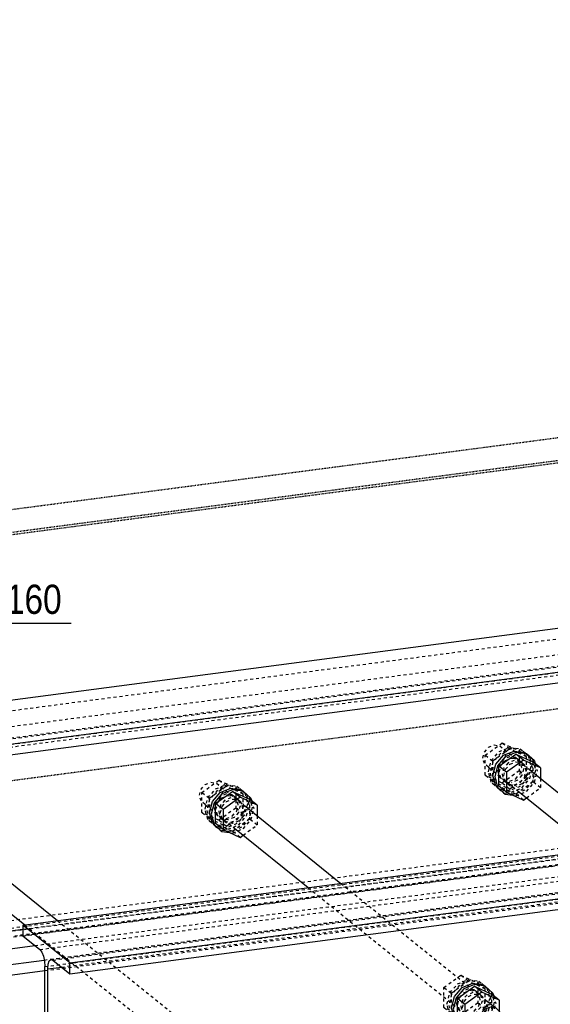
# Model space of a CAD drawing. Header units: millimetres. Extents: x 0 to 5940, y 0 to 2970.
# Tile 4 of 16: x 1052 to 1399, y 1352 to 1997. Entities that reach past the tile are written whole.
import ezdxf

# ---------------------------------------------------------------- set-up
doc = ezdxf.new("R2010")
doc.units = ezdxf.units.MM
doc.linetypes.add('DXK_LINE_DOT2', pattern=[3.9198, 1.9599, -1.9599])
doc.linetypes.add('DXK_LINE_DOT4', pattern=[0.9408, 0.4704, -0.4704])
doc.styles.add('Arial Narrow', font='ARIALN.TTF', dxfattribs={"height": 0.2})

# ---------------------------------------------------------------- blocks, each defined once
blk = doc.blocks.new('Part-2667976-1328 - 1297')
at = {"color": 8, "linetype": 'DXK_LINE_DOT2'}
for p, q in [((1329.56, 1363.42), (1340.68, 1371.43)), ((1345.55, 1367.51), (1334.42, 1359.49)), ((1345.55, 1367.51), (1340.68, 1371.43)), ((1340.68, 1371.43), (1351.81, 1366.34)), ((1356.68, 1362.42), (1345.55, 1367.51)), ((1356.68, 1362.42), (1351.81, 1366.34)), ((1351.81, 1366.34), (1351.81, 1353.24)), ((1334.42, 1359.49), (1329.56, 1363.42)), ((1329.56, 1350.31), (1329.56, 1363.42)), ((1356.68, 1349.32), (1356.68, 1362.42)), ((1334.42, 1359.49), (1334.42, 1346.39)), ((1334.42, 1346.39), (1329.56, 1350.31)), ((1340.68, 1345.23), (1329.56, 1350.31)), ((1351.81, 1353.24), (1340.68, 1345.23)), ((1345.55, 1341.3), (1356.68, 1349.32)), ((1356.68, 1349.32), (1351.81, 1353.24)), ((1334.42, 1346.39), (1345.55, 1341.3)), ((1345.55, 1341.3), (1340.68, 1345.23))]:
    blk.add_line(p, q, dxfattribs=at)
blk = doc.blocks.new('Part-2667976-1315 - 1297')
at = {"color": 8, "linetype": 'DXK_LINE_DOT2'}
for p, q in [((985.23, 1468.7), (987.94, 1471.82)), ((987.94, 1471.82), (991.65, 1473.32)), ((991.65, 1473.32), (995.36, 1472.8)), ((995.36, 1472.8), (1014.47, 1457.4)), ((995.36, 1472.8), (998.08, 1470.39)), ((998.08, 1470.39), (999.07, 1466.74)), ((984.24, 1464.78), (985.23, 1468.7)), ((985.23, 1461.13), (984.24, 1464.78)), ((999.07, 1466.74), (998.08, 1462.82)), ((987.94, 1458.72), (985.23, 1461.13)), ((987.94, 1458.72), (1007.05, 1443.33)), ((991.65, 1458.2), (987.94, 1458.72)), ((995.36, 1459.7), (991.65, 1458.2)), ((998.08, 1462.82), (995.36, 1459.7)), ((1076.82, 1407.16), (1172.81, 1329.81)), ((1055.42, 1404.35), (1165.4, 1315.73))]:
    blk.add_line(p, q, dxfattribs=at)
at = {"color": 5, "linetype": 'Continuous'}
for p, q in [((1014.47, 1457.4), (1076.82, 1407.16)), ((1007.05, 1443.33), (1055.42, 1404.35)), ((1172.81, 1329.81), (1178.06, 1325.58)), ((1167.93, 1321.48), (1166.93, 1317.57)), ((1170.64, 1324.6), (1167.93, 1321.48)), ((1174.35, 1326.11), (1170.64, 1324.6)), ((1178.06, 1325.58), (1174.35, 1326.11)), ((1180.77, 1323.17), (1178.06, 1325.58)), ((1181.77, 1319.52), (1180.77, 1323.17)), ((1165.4, 1315.73), (1170.64, 1311.5)), ((1166.93, 1317.57), (1167.93, 1313.91)), ((1178.06, 1312.48), (1180.77, 1315.6)), ((1180.77, 1315.6), (1181.77, 1319.52)), ((1167.93, 1313.91), (1170.64, 1311.5)), ((1170.64, 1311.5), (1174.35, 1310.98)), ((1174.35, 1310.98), (1178.06, 1312.48))]:
    blk.add_line(p, q, dxfattribs=at)
blk = doc.blocks.new('Part-2667976-1308 - 1297')
at = {"color": 5, "linetype": 'Continuous'}
for p, q in [((1054.1, 1404.17), (3464.78, 1721.27)), ((1084.82, 1379.42), (3495.49, 1696.52)), ((1084.82, 1372.42), (3495.49, 1689.52)), ((1084.82, 1379.42), (1054.1, 1404.17)), ((1054.1, 1404.17), (1054.1, 1397.18)), ((1054.1, 1397.18), (1065.15, 1388.27)), ((1065.15, 1388.27), (1066.44, 1386.59)), ((1066.44, 1386.59), (1067.53, 1383.86)), ((1067.53, 1383.86), (1068.26, 1380.51)), ((1068.26, 1380.51), (1068.52, 1377.05)), ((1070.65, 1378.59), (1071.38, 1380.76)), ((1071.38, 1380.76), (1072.47, 1381.72)), ((1072.47, 1381.72), (1073.76, 1381.33)), ((1073.76, 1381.33), (1084.82, 1372.42)), ((1084.82, 1372.42), (1084.82, 1379.42)), ((1068.52, 1256.78), (1068.52, 1377.05)), ((1070.39, 1375.54), (1070.65, 1378.59)), ((1070.39, 1375.54), (1079.47, 1376.73)), ((1070.39, 1255.27), (1070.39, 1375.54))]:
    blk.add_line(p, q, dxfattribs=at)
at = {"color": 8, "linetype": 'DXK_LINE_DOT2'}
for p, q in [((1054.1, 1397.18), (3464.78, 1714.27)), ((1065.15, 1388.27), (3475.83, 1705.37)), ((1072.47, 1381.72), (3483.15, 1698.82)), ((1073.76, 1381.33), (3484.44, 1698.43)), ((1068.52, 1377.05), (3479.2, 1694.14)), ((1079.47, 1376.73), (3481.07, 1692.63))]:
    blk.add_line(p, q, dxfattribs=at)
blk = doc.blocks.new('Part-2667976-1309 - 1297')
at = {"color": 5, "linetype": 'Continuous'}
for p, q in [((895.75, 1531.77), (3306.43, 1848.87)), ((926.47, 1507.02), (3337.15, 1824.11)), ((926.47, 1500.02), (3337.15, 1817.12)), ((912.05, 1382.86), (1054.1, 1401.55)), ((915.42, 1371.64), (1061.88, 1390.9)), ((926.47, 1362.73), (1068.08, 1381.36)), ((926.47, 1355.74), (1068.52, 1374.42))]:
    blk.add_line(p, q, dxfattribs=at)
at = {"color": 8, "linetype": 'DXK_LINE_DOT2'}
for p, q in [((895.75, 1524.77), (3306.43, 1841.87)), ((906.8, 1515.87), (3317.48, 1832.97)), ((914.13, 1509.32), (3324.81, 1826.41)), ((915.42, 1508.93), (3326.1, 1826.02)), ((910.17, 1504.64), (3320.85, 1821.74)), ((921.13, 1504.33), (3322.72, 1820.23)), ((910.17, 1389.38), (3306.43, 1704.58)), ((910.17, 1384.37), (3320.85, 1701.47)), ((895.75, 1380.49), (3306.43, 1697.58)), ((908.09, 1378.19), (3318.77, 1695.28)), ((908.84, 1378.85), (3317.48, 1695.68)), ((1054.1, 1401.55), (3322.72, 1699.96)), ((1061.88, 1390.9), (3326.1, 1688.73)), ((1068.08, 1381.36), (3337.15, 1679.83)), ((1068.52, 1374.42), (3337.15, 1672.83))]:
    blk.add_line(p, q, dxfattribs=at)
blk = doc.blocks.new('Part-2667976-1324 - 1297')
at = {"color": 8, "linetype": 'DXK_LINE_DOT2'}
for p, q in [((1170.67, 1493.09), (1173.38, 1496.21)), ((1173.38, 1496.21), (1177.09, 1497.72)), ((1177.09, 1497.72), (1180.8, 1497.19)), ((1180.8, 1497.19), (1199.9, 1481.8)), ((1180.8, 1497.19), (1183.51, 1494.78)), ((1169.67, 1489.18), (1170.67, 1493.09)), ((1170.67, 1485.52), (1169.67, 1489.18)), ((1183.51, 1494.78), (1184.51, 1491.13)), ((1184.51, 1491.13), (1183.51, 1487.21)), ((1173.38, 1483.11), (1170.67, 1485.52)), ((1173.38, 1483.11), (1192.49, 1467.72)), ((1177.09, 1482.59), (1173.38, 1483.11)), ((1180.8, 1484.09), (1177.09, 1482.59)), ((1183.51, 1487.21), (1180.8, 1484.09)), ((1262.25, 1431.55), (1358.25, 1354.2)), ((1240.86, 1428.74), (1350.83, 1340.12))]:
    blk.add_line(p, q, dxfattribs=at)
at = {"color": 5, "linetype": 'Continuous'}
for p, q in [((1199.9, 1481.8), (1262.25, 1431.55)), ((1192.49, 1467.72), (1240.86, 1428.74)), ((1358.25, 1354.2), (1363.49, 1349.97)), ((1356.08, 1349), (1353.36, 1345.87)), ((1359.79, 1350.5), (1356.08, 1349)), ((1363.49, 1349.97), (1359.79, 1350.5)), ((1366.21, 1347.56), (1363.49, 1349.97)), ((1367.2, 1343.91), (1366.21, 1347.56)), ((1353.36, 1345.87), (1352.37, 1341.96)), ((1352.37, 1341.96), (1353.36, 1338.31)), ((1366.21, 1340), (1367.2, 1343.91)), ((1350.83, 1340.12), (1356.08, 1335.9)), ((1353.36, 1338.31), (1356.08, 1335.9)), ((1356.08, 1335.9), (1359.79, 1335.37)), ((1359.79, 1335.37), (1363.49, 1336.87)), ((1363.49, 1336.87), (1366.21, 1340))]:
    blk.add_line(p, q, dxfattribs=at)
blk = doc.blocks.new('Part-2667976-1325 - 1297')
at = {"color": 5, "linetype": 'Continuous'}
for p, q in [((1336.5, 1357.5), (1341.59, 1363.36)), ((1342.72, 1362.45), (1337.63, 1356.59)), ((1341.59, 1363.36), (1348.55, 1366.17)), ((1349.67, 1365.27), (1342.72, 1362.45)), ((1348.55, 1366.17), (1355.5, 1365.19)), ((1356.63, 1364.28), (1349.67, 1365.27)), ((1355.5, 1365.19), (1356.63, 1364.28)), ((1361.72, 1359.76), (1356.63, 1364.28)), ((1334.64, 1350.16), (1336.5, 1357.5)), ((1337.63, 1356.59), (1335.76, 1349.25)), ((1361.72, 1359.76), (1362.2, 1357.96)), ((1336.5, 1343.31), (1334.64, 1350.16)), ((1335.76, 1349.25), (1337.63, 1342.41)), ((1341.59, 1338.79), (1336.5, 1343.31)), ((1337.63, 1342.41), (1342.72, 1337.89)), ((1341.59, 1338.79), (1342.72, 1337.89)), ((1342.72, 1337.89), (1347.72, 1337.18))]:
    blk.add_line(p, q, dxfattribs=at)
at = {"color": 8, "linetype": 'DXK_LINE_DOT2'}
for p, q in [((1348.55, 1360.03), (1344.61, 1358.43)), ((1352.49, 1359.47), (1348.55, 1360.03)), ((1355.5, 1365.19), (1360.59, 1360.67)), ((1360.59, 1360.67), (1362.46, 1353.82)), ((1341.72, 1355.11), (1340.67, 1350.95)), ((1344.61, 1358.43), (1341.72, 1355.11)), ((1341.79, 1350.05), (1342.85, 1354.2)), ((1342.85, 1354.2), (1345.73, 1357.53)), ((1345.73, 1357.53), (1349.67, 1359.12)), ((1349.67, 1359.12), (1353.61, 1358.56)), ((1352.49, 1359.47), (1353.61, 1358.56)), ((1355.37, 1356.91), (1352.49, 1359.47)), ((1353.61, 1358.56), (1356.5, 1356)), ((1356.43, 1353.03), (1355.37, 1356.91)), ((1356.5, 1356), (1357.55, 1352.12)), ((1362.46, 1353.82), (1360.59, 1346.48)), ((1362.2, 1357.96), (1363.58, 1352.91)), ((1340.67, 1350.95), (1341.72, 1347.07)), ((1341.72, 1347.07), (1344.61, 1344.51)), ((1342.85, 1346.17), (1341.79, 1350.05)), ((1352.49, 1345.55), (1355.37, 1348.87)), ((1356.5, 1347.96), (1353.61, 1344.64)), ((1355.37, 1348.87), (1356.43, 1353.03)), ((1357.55, 1352.12), (1356.5, 1347.96)), ((1361.72, 1345.58), (1363.58, 1352.91)), ((1342.85, 1346.17), (1343.42, 1345.66)), ((1343.42, 1345.66), (1345.73, 1343.61)), ((1344.61, 1344.51), (1345.73, 1343.61)), ((1344.61, 1344.51), (1345.55, 1344.38)), ((1345.55, 1344.38), (1348.55, 1343.95)), ((1345.73, 1343.61), (1349.67, 1343.05)), ((1348.55, 1343.95), (1352.49, 1345.55)), ((1355.5, 1340.62), (1348.55, 1337.81)), ((1353.61, 1344.64), (1349.67, 1343.05)), ((1360.59, 1346.48), (1355.5, 1340.62)), ((1356.63, 1339.72), (1361.72, 1345.58)), ((1348.55, 1337.81), (1341.59, 1338.79)), ((1347.72, 1337.18), (1349.67, 1336.9)), ((1349.67, 1336.9), (1356.63, 1339.72))]:
    blk.add_line(p, q, dxfattribs=at)
blk = doc.blocks.new('Part-2667976-1326 - 1297')
at = {"color": 5, "linetype": 'Continuous'}
for p, q in [((1338.55, 1356.17), (1349.67, 1364.19)), ((1354.54, 1360.26), (1343.42, 1352.25)), ((1354.54, 1360.26), (1349.67, 1364.19)), ((1349.67, 1364.19), (1360.8, 1359.1)), ((1365.67, 1355.17), (1354.54, 1360.26)), ((1343.42, 1352.25), (1338.55, 1356.17)), ((1338.55, 1343.07), (1338.55, 1356.17)), ((1365.67, 1355.17), (1360.8, 1359.1)), ((1365.67, 1355.17), (1365.67, 1348.04)), ((1343.42, 1352.25), (1343.42, 1339.15)), ((1343.42, 1339.15), (1338.55, 1343.07)), ((1343.42, 1339.15), (1354.54, 1334.06)), ((1354.54, 1334.06), (1356.93, 1335.78))]:
    blk.add_line(p, q, dxfattribs=at)
at = {"color": 8, "linetype": 'DXK_LINE_DOT2'}
for p, q in [((1360.8, 1359.1), (1360.8, 1346)), ((1365.67, 1348.04), (1365.67, 1342.07)), ((1349.67, 1337.98), (1338.55, 1343.07)), ((1360.8, 1346), (1349.67, 1337.98)), ((1356.93, 1335.78), (1365.67, 1342.07)), ((1365.67, 1342.07), (1360.8, 1346)), ((1354.54, 1334.06), (1349.67, 1337.98))]:
    blk.add_line(p, q, dxfattribs=at)
blk = doc.blocks.new('Part-2667976-1327 - 1297')
at = {"color": 8, "linetype": 'DXK_LINE_DOT2'}
for p, q in [((1338.6, 1365.77), (1345.55, 1368.59)), ((1346.68, 1367.68), (1339.72, 1364.87)), ((1345.55, 1368.59), (1352.51, 1367.6)), ((1353.63, 1366.7), (1346.68, 1367.68)), ((1352.51, 1367.6), (1353.63, 1366.7)), ((1352.51, 1367.6), (1357.6, 1363.08)), ((1358.72, 1362.17), (1353.63, 1366.7)), ((1331.64, 1352.58), (1333.51, 1359.91)), ((1333.51, 1359.91), (1338.6, 1365.77)), ((1339.72, 1364.87), (1334.63, 1359.01)), ((1341.61, 1360.85), (1338.73, 1357.53)), ((1339.85, 1356.62), (1342.73, 1359.94)), ((1345.55, 1362.44), (1341.61, 1360.85)), ((1342.73, 1359.94), (1346.68, 1361.54)), ((1349.49, 1361.88), (1345.55, 1362.44)), ((1346.68, 1361.54), (1350.62, 1360.98)), ((1349.49, 1361.88), (1350.62, 1360.98)), ((1352.38, 1359.32), (1349.49, 1361.88)), ((1350.62, 1360.98), (1353.5, 1358.42)), ((1357.6, 1363.08), (1359.46, 1356.23)), ((1360.58, 1355.33), (1358.72, 1362.17)), ((1334.63, 1359.01), (1332.77, 1351.67)), ((1338.73, 1357.53), (1337.67, 1353.37)), ((1338.79, 1352.46), (1339.85, 1356.62)), ((1353.43, 1355.44), (1352.38, 1359.32)), ((1352.38, 1351.28), (1353.43, 1355.44)), ((1353.5, 1358.42), (1354.56, 1354.54)), ((1354.56, 1354.54), (1353.5, 1350.38)), ((1359.46, 1356.23), (1357.6, 1348.9)), ((1358.72, 1347.99), (1360.58, 1355.33)), ((1333.51, 1345.73), (1331.64, 1352.58)), ((1332.77, 1351.67), (1334.63, 1344.82)), ((1337.67, 1353.37), (1338.73, 1349.49)), ((1338.73, 1349.49), (1341.61, 1346.93)), ((1339.85, 1348.58), (1338.79, 1352.46)), ((1342.73, 1346.02), (1339.85, 1348.58)), ((1345.55, 1346.37), (1349.49, 1347.96)), ((1350.62, 1347.06), (1346.68, 1345.46)), ((1349.49, 1347.96), (1352.38, 1351.28)), ((1353.5, 1350.38), (1350.62, 1347.06)), ((1357.6, 1348.9), (1352.51, 1343.04)), ((1353.63, 1342.13), (1358.72, 1347.99)), ((1338.6, 1341.21), (1333.51, 1345.73)), ((1334.63, 1344.82), (1339.72, 1340.3)), ((1338.6, 1341.21), (1339.72, 1340.3)), ((1345.55, 1340.22), (1338.6, 1341.21)), ((1341.61, 1346.93), (1342.73, 1346.02)), ((1341.61, 1346.93), (1345.55, 1346.37)), ((1346.68, 1345.46), (1342.73, 1346.02)), ((1352.51, 1343.04), (1345.55, 1340.22)), ((1346.68, 1339.32), (1353.63, 1342.13)), ((1339.72, 1340.3), (1346.68, 1339.32))]:
    blk.add_line(p, q, dxfattribs=at)
blk = doc.blocks.new('Part-2667976-1329 - 1297')
at = {"color": 5, "linetype": 'Continuous'}
for p, q in [((1178.16, 1485.09), (1183.25, 1490.95)), ((1184.37, 1490.05), (1179.28, 1484.19)), ((1183.25, 1490.95), (1190.2, 1493.77)), ((1191.33, 1492.86), (1184.37, 1490.05)), ((1190.2, 1493.77), (1197.16, 1492.78)), ((1198.28, 1491.88), (1191.33, 1492.86)), ((1197.16, 1492.78), (1198.28, 1491.88)), ((1203.37, 1487.36), (1198.28, 1491.88)), ((1176.29, 1477.76), (1178.16, 1485.09)), ((1179.28, 1484.19), (1177.42, 1476.85)), ((1203.37, 1487.36), (1203.86, 1485.56)), ((1178.16, 1470.91), (1176.29, 1477.76)), ((1177.42, 1476.85), (1179.28, 1470.01)), ((1183.25, 1466.39), (1178.16, 1470.91)), ((1179.28, 1470.01), (1184.37, 1465.48)), ((1183.25, 1466.39), (1184.37, 1465.48)), ((1184.37, 1465.48), (1189.37, 1464.78))]:
    blk.add_line(p, q, dxfattribs=at)
at = {"color": 8, "linetype": 'DXK_LINE_DOT2'}
for p, q in [((1197.16, 1492.78), (1202.25, 1488.26)), ((1183.38, 1482.71), (1182.32, 1478.55)), ((1186.26, 1486.03), (1183.38, 1482.71)), ((1184.5, 1481.8), (1187.38, 1485.12)), ((1190.2, 1487.62), (1186.26, 1486.03)), ((1187.38, 1485.12), (1191.33, 1486.72)), ((1194.14, 1487.07), (1190.2, 1487.62)), ((1191.33, 1486.72), (1195.27, 1486.16)), ((1194.14, 1487.07), (1195.27, 1486.16)), ((1197.03, 1484.5), (1194.14, 1487.07)), ((1195.27, 1486.16), (1198.15, 1483.6)), ((1198.08, 1480.62), (1197.03, 1484.5)), ((1198.15, 1483.6), (1199.21, 1479.72)), ((1202.25, 1488.26), (1204.11, 1481.42)), ((1203.86, 1485.56), (1205.23, 1480.51)), ((1182.32, 1478.55), (1183.38, 1474.67)), ((1183.44, 1477.64), (1184.5, 1481.8)), ((1184.5, 1473.76), (1183.44, 1477.64)), ((1194.14, 1473.14), (1197.03, 1476.47)), ((1197.03, 1476.47), (1198.08, 1480.62)), ((1199.21, 1479.72), (1198.15, 1475.56)), ((1204.11, 1481.42), (1202.25, 1474.08)), ((1203.37, 1473.17), (1205.23, 1480.51)), ((1183.38, 1474.67), (1186.26, 1472.11)), ((1187.38, 1471.2), (1184.5, 1473.76)), ((1186.26, 1472.11), (1187.38, 1471.2)), ((1186.26, 1472.11), (1190.2, 1471.55)), ((1191.33, 1470.64), (1187.38, 1471.2)), ((1190.2, 1471.55), (1194.14, 1473.14)), ((1195.27, 1472.24), (1191.33, 1470.64)), ((1198.15, 1475.56), (1195.27, 1472.24)), ((1202.25, 1474.08), (1197.16, 1468.22)), ((1198.28, 1467.31), (1203.37, 1473.17)), ((1190.2, 1465.4), (1183.25, 1466.39)), ((1189.37, 1464.78), (1191.33, 1464.5)), ((1197.16, 1468.22), (1190.2, 1465.4)), ((1191.33, 1464.5), (1198.28, 1467.31))]:
    blk.add_line(p, q, dxfattribs=at)
blk = doc.blocks.new('Part-2667976-1330 - 1297')
at = {"color": 5, "linetype": 'Continuous'}
for p, q in [((1180.2, 1483.77), (1191.33, 1491.78)), ((1196.2, 1487.86), (1191.33, 1491.78)), ((1191.33, 1491.78), (1202.45, 1486.7)), ((1185.07, 1479.84), (1180.2, 1483.77)), ((1180.2, 1470.67), (1180.2, 1483.77)), ((1196.2, 1487.86), (1185.07, 1479.84)), ((1207.32, 1482.77), (1196.2, 1487.86)), ((1207.32, 1482.77), (1202.45, 1486.7)), ((1207.32, 1482.77), (1207.32, 1475.82)), ((1185.07, 1479.84), (1185.07, 1466.74)), ((1185.07, 1466.74), (1180.2, 1470.67)), ((1185.07, 1466.74), (1196.2, 1461.66)), ((1196.2, 1461.66), (1198.21, 1463.11))]:
    blk.add_line(p, q, dxfattribs=at)
at = {"color": 8, "linetype": 'DXK_LINE_DOT2'}
for p, q in [((1202.45, 1486.7), (1202.45, 1473.59)), ((1191.33, 1465.58), (1180.2, 1470.67)), ((1202.45, 1473.59), (1191.33, 1465.58)), ((1198.21, 1463.11), (1207.32, 1469.67)), ((1207.32, 1469.67), (1202.45, 1473.59)), ((1207.32, 1475.82), (1207.32, 1469.67)), ((1196.2, 1461.66), (1191.33, 1465.58))]:
    blk.add_line(p, q, dxfattribs=at)
blk = doc.blocks.new('Part-2667976-1331 - 1297')
at = {"color": 8, "linetype": 'DXK_LINE_DOT2'}
for p, q in [((1180.25, 1493.37), (1187.2, 1496.18)), ((1188.33, 1495.28), (1181.37, 1492.46)), ((1187.2, 1496.18), (1194.16, 1495.2)), ((1195.28, 1494.29), (1188.33, 1495.28)), ((1194.16, 1495.2), (1195.28, 1494.29)), ((1194.16, 1495.2), (1199.25, 1490.68)), ((1175.16, 1487.51), (1180.25, 1493.37)), ((1181.37, 1492.46), (1176.28, 1486.6)), ((1187.2, 1490.04), (1183.26, 1488.44)), ((1184.39, 1487.54), (1188.33, 1489.13)), ((1191.15, 1489.48), (1187.2, 1490.04)), ((1188.33, 1489.13), (1192.27, 1488.57)), ((1191.15, 1489.48), (1192.27, 1488.57)), ((1194.03, 1486.92), (1191.15, 1489.48)), ((1200.37, 1489.77), (1195.28, 1494.29)), ((1199.25, 1490.68), (1201.11, 1483.83)), ((1202.24, 1482.93), (1200.37, 1489.77)), ((1173.3, 1480.17), (1175.16, 1487.51)), ((1176.28, 1486.6), (1174.42, 1479.27)), ((1180.38, 1485.12), (1179.32, 1480.96)), ((1183.26, 1488.44), (1180.38, 1485.12)), ((1180.45, 1480.06), (1181.5, 1484.22)), ((1181.5, 1484.22), (1184.39, 1487.54)), ((1192.27, 1488.57), (1195.15, 1486.01)), ((1195.09, 1483.04), (1194.03, 1486.92)), ((1194.03, 1478.88), (1195.09, 1483.04)), ((1195.15, 1486.01), (1196.21, 1482.13)), ((1201.11, 1483.83), (1199.25, 1476.49)), ((1200.37, 1475.59), (1202.24, 1482.93)), ((1175.16, 1473.33), (1173.3, 1480.17)), ((1174.42, 1479.27), (1176.28, 1472.42)), ((1179.32, 1480.96), (1180.38, 1477.09)), ((1180.38, 1477.09), (1183.26, 1474.52)), ((1181.5, 1476.18), (1180.45, 1480.06)), ((1184.39, 1473.62), (1181.5, 1476.18)), ((1191.15, 1475.56), (1194.03, 1478.88)), ((1195.15, 1477.98), (1192.27, 1474.65)), ((1199.25, 1476.49), (1194.16, 1470.63)), ((1196.21, 1482.13), (1195.15, 1477.98)), ((1180.25, 1468.8), (1175.16, 1473.33)), ((1176.28, 1472.42), (1181.37, 1467.9)), ((1183.26, 1474.52), (1184.39, 1473.62)), ((1183.26, 1474.52), (1187.2, 1473.96)), ((1188.33, 1473.06), (1184.39, 1473.62)), ((1187.2, 1473.96), (1191.15, 1475.56)), ((1194.16, 1470.63), (1187.2, 1467.82)), ((1192.27, 1474.65), (1188.33, 1473.06)), ((1188.33, 1466.91), (1195.28, 1469.73)), ((1195.28, 1469.73), (1200.37, 1475.59)), ((1180.25, 1468.8), (1181.37, 1467.9)), ((1187.2, 1467.82), (1180.25, 1468.8)), ((1181.37, 1467.9), (1181.71, 1467.85)), ((1181.71, 1467.85), (1188.33, 1466.91))]:
    blk.add_line(p, q, dxfattribs=at)
blk = doc.blocks.new('Part-2667976-1332 - 1297')
at = {"color": 8, "linetype": 'DXK_LINE_DOT2'}
for p, q in [((1171.21, 1491.01), (1182.33, 1499.03)), ((1187.2, 1495.1), (1182.33, 1499.03)), ((1182.33, 1499.03), (1193.46, 1493.94)), ((1176.08, 1487.09), (1171.21, 1491.01)), ((1171.21, 1477.91), (1171.21, 1491.01)), ((1187.2, 1495.1), (1176.08, 1487.09)), ((1198.33, 1490.02), (1187.2, 1495.1)), ((1198.33, 1490.02), (1193.46, 1493.94)), ((1193.46, 1493.94), (1193.46, 1480.84)), ((1198.33, 1476.91), (1198.33, 1490.02)), ((1176.08, 1487.09), (1176.08, 1473.99)), ((1176.08, 1473.99), (1171.21, 1477.91)), ((1182.33, 1472.82), (1171.21, 1477.91)), ((1193.46, 1480.84), (1182.33, 1472.82)), ((1187.2, 1468.9), (1198.33, 1476.91)), ((1198.33, 1476.91), (1193.46, 1480.84)), ((1176.08, 1473.99), (1187.2, 1468.9)), ((1187.2, 1468.9), (1182.33, 1472.82))]:
    blk.add_line(p, q, dxfattribs=at)
blk = doc.blocks.new('Part-2667976-1333 - 1297')
at = {"color": 8, "linetype": 'DXK_LINE_DOT2'}
for p, q in [((1358.82, 1520.61), (1362.53, 1522.11)), ((1362.53, 1522.11), (1366.24, 1521.58)), ((1366.24, 1521.58), (1385.34, 1506.19)), ((1366.24, 1521.58), (1368.95, 1519.17)), ((1355.11, 1513.57), (1356.1, 1517.48)), ((1356.1, 1517.48), (1358.82, 1520.61)), ((1368.95, 1519.17), (1369.94, 1515.52)), ((1369.94, 1515.52), (1368.95, 1511.61)), ((1356.1, 1509.92), (1355.11, 1513.57)), ((1358.82, 1507.51), (1356.1, 1509.92)), ((1366.24, 1508.48), (1362.53, 1506.98)), ((1368.95, 1511.61), (1366.24, 1508.48)), ((1358.82, 1507.51), (1377.92, 1492.11)), ((1362.53, 1506.98), (1358.82, 1507.51)), ((1426.29, 1453.13), (1536.27, 1364.51)), ((1447.69, 1455.95), (1543.69, 1378.59))]:
    blk.add_line(p, q, dxfattribs=at)
at = {"color": 5, "linetype": 'Continuous'}
for p, q in [((1385.34, 1506.19), (1447.69, 1455.95)), ((1377.92, 1492.11), (1426.29, 1453.13)), ((1541.51, 1373.39), (1538.8, 1370.26)), ((1545.22, 1374.89), (1541.51, 1373.39)), ((1543.69, 1378.59), (1548.93, 1374.36)), ((1548.93, 1374.36), (1545.22, 1374.89)), ((1551.65, 1371.95), (1548.93, 1374.36)), ((1538.8, 1370.26), (1537.81, 1366.35)), ((1537.81, 1366.35), (1538.8, 1362.7)), ((1552.64, 1368.3), (1551.65, 1371.95)), ((1551.65, 1364.39), (1552.64, 1368.3)), ((1536.27, 1364.51), (1541.51, 1360.29)), ((1538.8, 1362.7), (1541.51, 1360.29)), ((1541.51, 1360.29), (1545.22, 1359.76)), ((1545.22, 1359.76), (1548.93, 1361.26)), ((1548.93, 1361.26), (1551.65, 1364.39))]:
    blk.add_line(p, q, dxfattribs=at)
blk = doc.blocks.new('Part-2667976-1338 - 1297')
at = {"color": 5, "linetype": 'Continuous'}
for p, q in [((1363.59, 1509.49), (1368.68, 1515.35)), ((1368.68, 1515.35), (1375.64, 1518.16)), ((1376.76, 1517.26), (1369.81, 1514.44)), ((1375.64, 1518.16), (1382.59, 1517.18)), ((1383.72, 1516.27), (1376.76, 1517.26)), ((1382.59, 1517.18), (1383.72, 1516.27)), ((1388.81, 1511.75), (1383.72, 1516.27)), ((1361.73, 1502.15), (1363.59, 1509.49)), ((1364.72, 1508.58), (1362.85, 1501.24)), ((1369.81, 1514.44), (1364.72, 1508.58)), ((1388.81, 1511.75), (1389.3, 1509.95)), ((1363.59, 1495.3), (1361.73, 1502.15)), ((1362.85, 1501.24), (1364.72, 1494.4)), ((1368.68, 1490.78), (1363.59, 1495.3)), ((1364.72, 1494.4), (1369.81, 1489.88)), ((1368.68, 1490.78), (1369.81, 1489.88)), ((1369.81, 1489.88), (1374.81, 1489.17))]:
    blk.add_line(p, q, dxfattribs=at)
at = {"color": 8, "linetype": 'DXK_LINE_DOT2'}
for p, q in [((1382.59, 1517.18), (1387.68, 1512.65)), ((1371.7, 1510.42), (1368.81, 1507.1)), ((1369.94, 1506.19), (1372.82, 1509.51)), ((1375.64, 1512.02), (1371.7, 1510.42)), ((1372.82, 1509.51), (1376.76, 1511.11)), ((1379.58, 1511.46), (1375.64, 1512.02)), ((1376.76, 1511.11), (1380.7, 1510.55)), ((1379.58, 1511.46), (1380.7, 1510.55)), ((1382.46, 1508.89), (1379.58, 1511.46)), ((1380.7, 1510.55), (1383.59, 1507.99)), ((1383.52, 1505.02), (1382.46, 1508.89)), ((1387.68, 1512.65), (1389.55, 1505.81)), ((1389.3, 1509.95), (1390.67, 1504.9)), ((1368.81, 1507.1), (1367.76, 1502.94)), ((1367.76, 1502.94), (1368.81, 1499.06)), ((1368.88, 1502.04), (1369.94, 1506.19)), ((1369.94, 1498.16), (1368.88, 1502.04)), ((1382.46, 1500.86), (1383.52, 1505.02)), ((1383.59, 1507.99), (1384.64, 1504.11)), ((1384.64, 1504.11), (1383.59, 1499.95)), ((1389.55, 1505.81), (1387.68, 1498.47)), ((1388.81, 1497.57), (1390.67, 1504.9)), ((1368.81, 1499.06), (1371.7, 1496.5)), ((1369.94, 1498.16), (1370.51, 1497.65)), ((1370.51, 1497.65), (1372.82, 1495.59)), ((1371.7, 1496.5), (1372.82, 1495.59)), ((1371.7, 1496.5), (1372.64, 1496.37)), ((1372.64, 1496.37), (1375.64, 1495.94)), ((1372.82, 1495.59), (1376.76, 1495.04)), ((1375.64, 1495.94), (1379.58, 1497.54)), ((1380.7, 1496.63), (1376.76, 1495.04)), ((1379.58, 1497.54), (1382.46, 1500.86)), ((1383.59, 1499.95), (1380.7, 1496.63)), ((1387.68, 1498.47), (1382.59, 1492.61)), ((1383.72, 1491.71), (1388.81, 1497.57)), ((1375.64, 1489.8), (1368.68, 1490.78)), ((1374.81, 1489.17), (1376.76, 1488.89)), ((1382.59, 1492.61), (1375.64, 1489.8)), ((1376.76, 1488.89), (1383.72, 1491.71))]:
    blk.add_line(p, q, dxfattribs=at)
blk = doc.blocks.new('Part-2667976-1339 - 1297')
at = {"color": 5, "linetype": 'Continuous'}
for p, q in [((1365.64, 1508.16), (1376.76, 1516.17)), ((1381.63, 1512.25), (1376.76, 1516.17)), ((1376.76, 1516.17), (1387.89, 1511.09)), ((1370.51, 1504.24), (1365.64, 1508.16)), ((1365.64, 1495.06), (1365.64, 1508.16)), ((1381.63, 1512.25), (1370.51, 1504.24)), ((1392.76, 1507.16), (1381.63, 1512.25)), ((1392.76, 1507.16), (1387.89, 1511.09)), ((1370.51, 1504.24), (1370.51, 1491.13)), ((1392.76, 1507.16), (1392.76, 1500.21)), ((1370.51, 1491.13), (1365.64, 1495.06)), ((1370.51, 1491.13), (1381.63, 1486.05)), ((1381.63, 1486.05), (1383.65, 1487.5))]:
    blk.add_line(p, q, dxfattribs=at)
at = {"color": 8, "linetype": 'DXK_LINE_DOT2'}
for p, q in [((1387.89, 1511.09), (1387.89, 1497.99)), ((1387.89, 1497.99), (1376.76, 1489.97)), ((1392.76, 1494.06), (1387.89, 1497.99)), ((1392.76, 1500.21), (1392.76, 1494.06)), ((1376.76, 1489.97), (1365.64, 1495.06)), ((1381.63, 1486.05), (1376.76, 1489.97)), ((1383.65, 1487.5), (1392.76, 1494.06))]:
    blk.add_line(p, q, dxfattribs=at)
blk = doc.blocks.new('Part-2667976-1340 - 1297')
at = {"color": 8, "linetype": 'DXK_LINE_DOT2'}
for p, q in [((1360.6, 1511.9), (1365.69, 1517.76)), ((1366.81, 1516.86), (1361.72, 1511)), ((1365.69, 1517.76), (1372.64, 1520.58)), ((1373.77, 1519.67), (1366.81, 1516.86)), ((1372.64, 1520.58), (1379.6, 1519.59)), ((1380.72, 1518.69), (1373.77, 1519.67)), ((1379.6, 1519.59), (1380.72, 1518.69)), ((1379.6, 1519.59), (1384.69, 1515.07)), ((1385.81, 1514.16), (1380.72, 1518.69)), ((1384.69, 1515.07), (1386.55, 1508.22)), ((1358.73, 1504.56), (1360.6, 1511.9)), ((1361.72, 1511), (1359.86, 1503.66)), ((1365.82, 1509.51), (1364.76, 1505.36)), ((1368.7, 1512.84), (1365.82, 1509.51)), ((1365.88, 1504.45), (1366.94, 1508.61)), ((1366.94, 1508.61), (1369.82, 1511.93)), ((1372.64, 1514.43), (1368.7, 1512.84)), ((1369.82, 1511.93), (1373.77, 1513.52)), ((1376.58, 1513.87), (1372.64, 1514.43)), ((1373.77, 1513.52), (1377.71, 1512.97)), ((1376.58, 1513.87), (1377.71, 1512.97)), ((1379.47, 1511.31), (1376.58, 1513.87)), ((1377.71, 1512.97), (1380.59, 1510.4)), ((1380.52, 1507.43), (1379.47, 1511.31)), ((1380.59, 1510.4), (1381.65, 1506.52)), ((1386.55, 1508.22), (1384.69, 1500.89)), ((1387.67, 1507.32), (1385.81, 1514.16)), ((1360.6, 1497.72), (1358.73, 1504.56)), ((1359.86, 1503.66), (1361.72, 1496.81)), ((1364.76, 1505.36), (1365.82, 1501.48)), ((1366.94, 1500.57), (1365.88, 1504.45)), ((1376.58, 1499.95), (1379.47, 1503.27)), ((1380.59, 1502.37), (1377.71, 1499.05)), ((1379.47, 1503.27), (1380.52, 1507.43)), ((1381.65, 1506.52), (1380.59, 1502.37)), ((1385.81, 1499.98), (1387.67, 1507.32)), ((1365.69, 1493.2), (1360.6, 1497.72)), ((1361.72, 1496.81), (1366.81, 1492.29)), ((1365.82, 1501.48), (1368.7, 1498.92)), ((1369.82, 1498.01), (1366.94, 1500.57)), ((1368.7, 1498.92), (1369.82, 1498.01)), ((1368.7, 1498.92), (1372.64, 1498.36)), ((1369.82, 1498.01), (1370.77, 1497.88)), ((1370.77, 1497.88), (1373.77, 1497.45)), ((1372.64, 1498.36), (1376.58, 1499.95)), ((1377.71, 1499.05), (1373.77, 1497.45)), ((1384.69, 1500.89), (1379.6, 1495.03)), ((1380.72, 1494.12), (1385.81, 1499.98)), ((1365.69, 1493.2), (1366.81, 1492.29)), ((1372.64, 1492.21), (1365.69, 1493.2)), ((1366.81, 1492.29), (1373.77, 1491.31)), ((1379.6, 1495.03), (1372.64, 1492.21)), ((1373.77, 1491.31), (1380.72, 1494.12))]:
    blk.add_line(p, q, dxfattribs=at)
blk = doc.blocks.new('Part-2667976-1341 - 1297')
at = {"color": 8, "linetype": 'DXK_LINE_DOT2'}
for p, q in [((1356.65, 1515.4), (1367.77, 1523.42)), ((1372.64, 1519.49), (1367.77, 1523.42)), ((1367.77, 1523.42), (1378.9, 1518.33)), ((1361.52, 1511.48), (1356.65, 1515.4)), ((1356.65, 1502.3), (1356.65, 1515.4)), ((1372.64, 1519.49), (1361.52, 1511.48)), ((1383.77, 1514.41), (1372.64, 1519.49)), ((1383.77, 1514.41), (1378.9, 1518.33)), ((1378.9, 1518.33), (1378.9, 1505.23)), ((1361.52, 1511.48), (1361.52, 1498.38)), ((1383.77, 1501.31), (1383.77, 1514.41)), ((1361.52, 1498.38), (1356.65, 1502.3)), ((1367.77, 1497.22), (1356.65, 1502.3)), ((1378.9, 1505.23), (1367.77, 1497.22)), ((1383.77, 1501.31), (1378.9, 1505.23)), ((1361.52, 1498.38), (1372.64, 1493.29)), ((1372.64, 1493.29), (1367.77, 1497.22)), ((1372.64, 1493.29), (1383.77, 1501.31))]:
    blk.add_line(p, q, dxfattribs=at)
blk = doc.blocks.new('Part-2667976-2640 - 1297')
at = {"color": 4, "linetype": 'DXK_LINE_DOT4'}
blk.add_line((3515.13, 1984.31), (783.88, 1625.05), dxfattribs=at)
at = {"color": 6, "linetype": 'DXK_LINE_DOT4'}
blk.add_line((3501.22, 1984.02), (783.88, 1626.59), dxfattribs=at)
blk = doc.blocks.new('Part-2667976-2642 - 1297')
at = {"color": 6, "linetype": 'DXK_LINE_DOT4'}
for p, q in [((3485.3, 1996.85), (767.96, 1639.42)), ((957.02, 1487.07), (3674.37, 1844.5))]:
    blk.add_line(p, q, dxfattribs=at)
blk = doc.blocks.new('Part-2667976-2643 - 1297')
at = {"color": 4, "linetype": 'DXK_LINE_DOT4'}
for p, q in [((895.75, 1191.38), (895.75, 1380.49)), ((1084.82, 1228.14), (895.75, 1380.49)), ((1084.82, 1228.14), (1316.61, 1258.63)), ((1316.61, 1069.52), (1316.61, 1258.63)), ((1084.82, 1039.03), (1316.61, 1069.52))]:
    blk.add_line(p, q, dxfattribs=at)
blk = doc.blocks.new('Mark-2667976-2732 - 1297')
at = {"color": 7, "linetype": 'Continuous'}
for p, q in [((896.41, 1531.22), (1001.75, 1601.93)), ((1001.75, 1601.93), (1085.63, 1601.93)), ((896.41, 1531.22), (914.38, 1549.31))]:
    blk.add_line(p, q, dxfattribs=at)
at = {"color": 0}
blk.add_wipeout([(1079.63, 1607.93), (1079.63, 1627.93), (1007.75, 1627.93), (1007.75, 1607.93)], dxfattribs=at)
blk.add_wipeout([(1079.63, 1607.93), (1079.63, 1627.93), (1007.75, 1627.93), (1007.75, 1607.93)], dxfattribs=at)
at = {"color": 7, "style": 'Arial Narrow'}
blk.add_text('IPE160', height=19.089, dxfattribs=at).set_placement((1007.75, 1607.93))

msp = doc.modelspace()

# ---------------------------------------------------------------- block references
for name in ['Part-2667976-2640 - 1297', 'Part-2667976-2642 - 1297', 'Part-2667976-1309 - 1297', 'Part-2667976-1308 - 1297', 'Part-2667976-1333 - 1297', 'Part-2667976-1341 - 1297', 'Part-2667976-1340 - 1297', 'Part-2667976-1338 - 1297', 'Part-2667976-1339 - 1297', 'Part-2667976-1324 - 1297', 'Part-2667976-1332 - 1297', 'Part-2667976-1331 - 1297', 'Part-2667976-1329 - 1297', 'Part-2667976-1330 - 1297', 'Part-2667976-1315 - 1297', 'Part-2667976-2643 - 1297', 'Part-2667976-1328 - 1297', 'Part-2667976-1327 - 1297', 'Part-2667976-1325 - 1297', 'Part-2667976-1326 - 1297']:
    msp.add_blockref(name, (0, 0))

# ---------------------------------------------------------------- next in the draw order: block references
msp.add_blockref('Mark-2667976-2732 - 1297', (0, 0))

doc.saveas('drawing.dxf')
